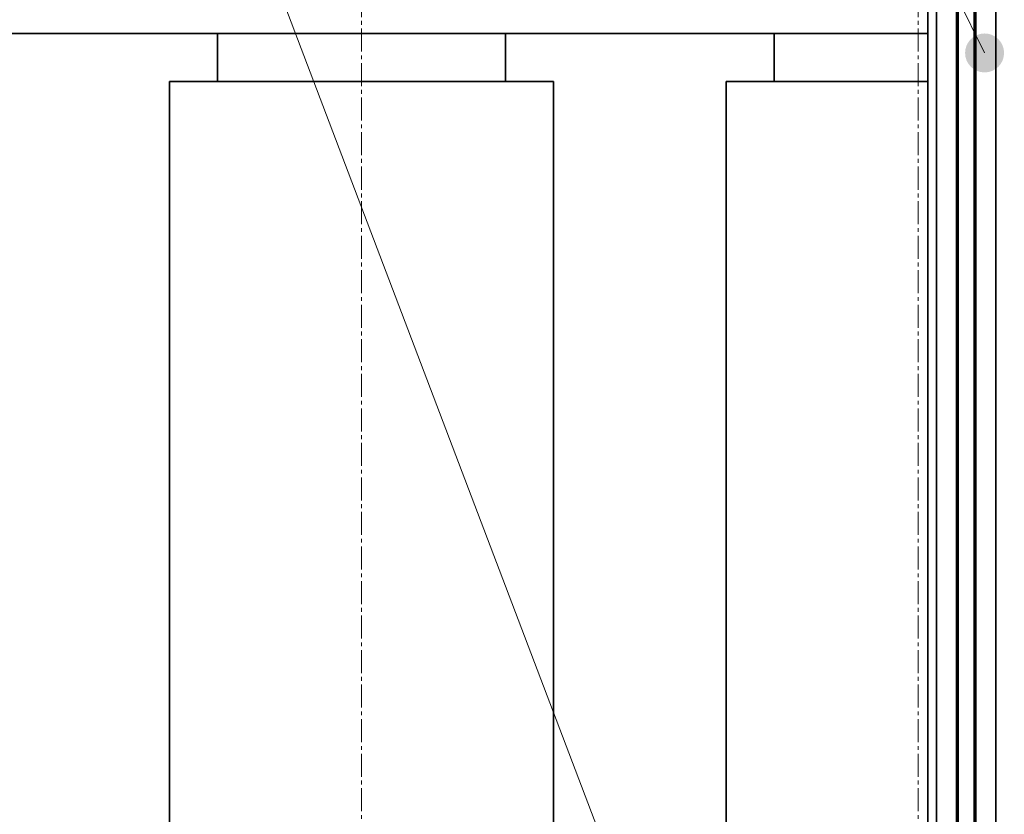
# Model space of a CAD drawing. Header units: millimetres. Extents: x 2945 to 26725, y -1082 to 16127.
# Tile 27 of 151: x 8347 to 8860, y 7275 to 7689. Entities that reach past the tile are written whole.
import ezdxf

# ---------------------------------------------------------------- set-up
doc = ezdxf.new("R2010")
doc.units = ezdxf.units.MM
doc.linetypes.add('点画线', pattern=[18, 12, -2, 2, -2])
doc.layers.get('0').update_dxf_attribs({"lineweight": 35})
for name, color, linetype, lineweight in [('中心线层', 1, '点画线', 18), ('几何体', 7, 'Continuous', 35), ('尺寸线层', 3, 'Continuous', 18), ('注释', 2, 'Continuous', 18)]:
    doc.layers.add(name, color=color, linetype=linetype, lineweight=lineweight)
doc.styles.add('标准', font='txt', dxfattribs={"width": 0.667})
doc.dimstyles.new('GB_尺寸', dxfattribs={"dimtxt": 3.5, "dimasz": 4, "dimexe": 2, "dimexo": 0, "dimtad": 1, "dimdsep": 46, "dimtxsty": '标准', "dimblk": '_CAXARROW', "dimcen": 0, "dimdle": 8, "dimazin": 2, "dimtfac": 0.707107, "dimtdec": 3, "dimtmove": 2, "dimatfit": 3, "dimfxl": 0, "dimfrac": 2, "dimtolj": 1, "dimarcsym": 0})

# ---------------------------------------------------------------- blocks, each defined once
blk = doc.blocks.new('*X114')
at = {"layer": '注释', "linetype": 'Continuous'}
h = blk.add_hatch(color=0, dxfattribs=at)
edge = h.paths.add_edge_path(flags=0)
edge.add_arc((512.09, -1041.78), 10.16, 0, 360)
at = {"layer": '注释', "color": 0, "linetype": 'Continuous'}
blk.add_line((512.09, -1041.78), (0, 0), dxfattribs=at)
blk = doc.blocks.new('*X117')
at = {"layer": '注释', "color": 0, "linetype": 'Continuous'}
blk.add_line((800.42, -2108.98), (0, 0), dxfattribs=at)
blk = doc.blocks.new('*X160')
at = {"layer": '尺寸线层', "linetype": 'Continuous'}
for points in [[(4565.49, 7966.85), (4575.49, 7886.85), (4555.49, 7886.85)], [(4565.49, 4956.85), (4575.49, 5036.85), (4555.49, 5036.85)]]:
    blk.add_hatch(color=0, dxfattribs=at).paths.add_polyline_path(points, flags=0)
at = {"layer": '尺寸线层', "color": 0, "linetype": 'Continuous'}
for p, q in [((9590.25, 7966.85), (4525.49, 7966.85)), ((4565.49, 7966.85), (4565.49, 4956.85)), ((9680.25, 4956.85), (4525.49, 4956.85))]:
    blk.add_line(p, q, dxfattribs=at)
at = {"layer": '尺寸线层', "color": 0, "insert": (4518.37, 6461.85), "char_height": 70, "width": 255.1041, "attachment_point": 5, "rotation": 90, "line_spacing_factor": 1.15057, "style": '标准'}
blk.add_mtext('\\T1.1;3010', dxfattribs=at)
blk = doc.blocks.new('_CAXARROW')
blk.add_hatch(color=0).paths.add_polyline_path([(0, 0), (-1, 0.125), (-1, -0.125)], flags=0)

msp = doc.modelspace()

# ---------------------------------------------------------------- linework, layer by layer
at = {"layer": '中心线层'}
for p, q in [((8525.254, 7900.461), (8525.254, 5098.61)), ((8815.254, 7900.461), (8815.254, 5098.61))]:
    msp.add_line(p, q, dxfattribs=at)
at = {"layer": '几何体'}
for p, q in [((8820.254, 7756.852), (8820.254, 6724.491)), ((8824.754, 7756.852), (8824.754, 6724.491)), ((8835.154, 7756.852), (8835.154, 6731.19)), ((8836.154, 7756.852), (8836.154, 6731.427)), ((8844.354, 7756.852), (8844.354, 6731.852)), ((8845.354, 7756.852), (8845.354, 6731.852)), ((8855.754, 7756.852), (8855.754, 6731.852)), ((8820.254, 7681.852), (4845.254, 7681.852)), ((8450.254, 7681.852), (8450.254, 7656.852)), ((8600.254, 7656.852), (8600.254, 7681.852)), ((8740.254, 7681.852), (8740.254, 7656.852)), ((8425.254, 7656.852), (8425.254, 5256.852)), ((8625.254, 7656.852), (8425.254, 7656.852)), ((8625.254, 6511.852), (8625.254, 7656.852)), ((8715.254, 7656.852), (8715.254, 6511.852)), ((8820.254, 7656.852), (8715.254, 7656.852))]:
    msp.add_line(p, q, dxfattribs=at)

# ---------------------------------------------------------------- block references
at = {"layer": '注释'}
for name, p in [('*X117', (8099.469, 8713.51)), ('*X114', (8337.774, 8713.51))]:
    msp.add_blockref(name, p, dxfattribs=at)

# ---------------------------------------------------------------- dimensions: what is measured, and where the dimension line sits
at = {"layer": '尺寸线层'}
dim = msp.add_linear_dim(base=(4565.488, 4956.852), p1=(9590.254, 7966.852), p2=(9680.254, 4956.852), angle=270, dimstyle='GB_尺寸', override={"dimscale": 20, "dimsah": 1, "dimtfill": 1, "dimtzin": 0}, dxfattribs=at)
dim.commit()
dim.dimension.update_dxf_attribs({"geometry": '*X160', "text_midpoint": (4518.366, 6461.852), "dimtype": 160})

doc.saveas('drawing.dxf')
